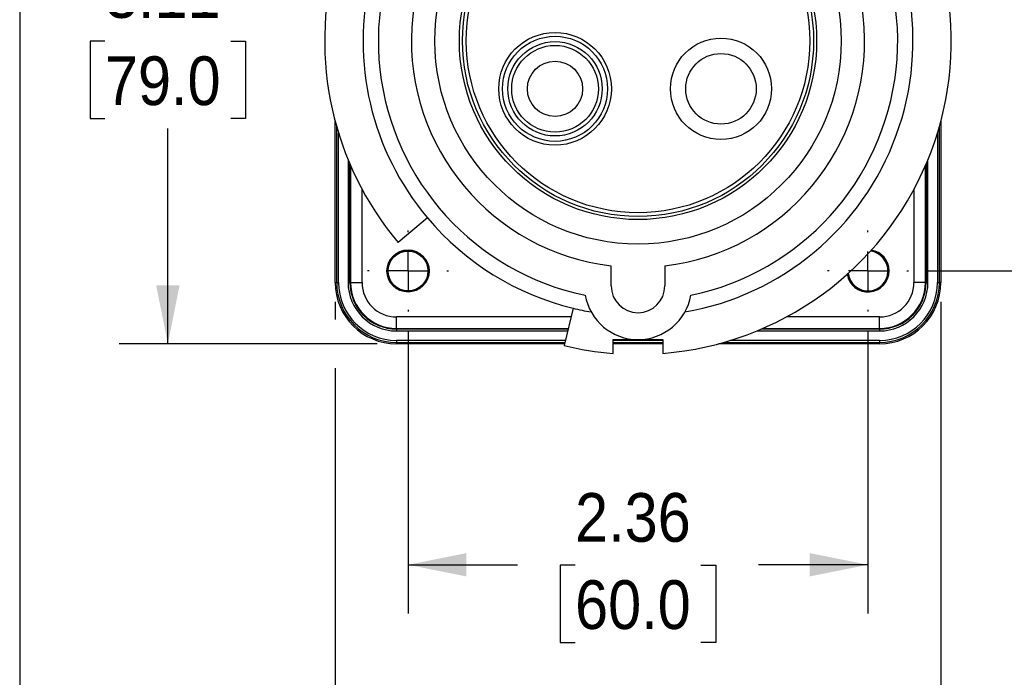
# Model space of a CAD drawing. Header units: inches. Extents: x 0 to 22, y 0 to 17.
# Tile 2 of 20: x 0 to 5.1, y 6.4 to 9.8. Entities that reach past the tile are written whole.
import ezdxf

# ---------------------------------------------------------------- set-up
doc = ezdxf.new("R2010")
doc.units = ezdxf.units.IN
doc.header["$LTSCALE"] = 2
doc.header["$MEASUREMENT"] = 0
doc.linetypes.add('SLD-Center', pattern=[0.75, 0.6, -0.05, 0.05, -0.05])
doc.linetypes.add('SLD-Solid', pattern=[0])
doc.layers.add('CENTER', color=40, linetype='SLD-Center')
doc.layers.add('SLD-DEFPOINTS', color=7, linetype='Continuous')
doc.layers.add('DIMENSIONS', color=140, linetype='SLD-Solid', lineweight=25)
doc.styles.add('SLDTEXTSTYLE0', font='GOTHIC.TTF', dxfattribs={"width": 0.913})
doc.dimstyles.new('SLDDIMSTYLE1', dxfattribs={"dimtxt": 0.25, "dimasz": 0.3, "dimexe": 0, "dimexo": 0.0625, "dimgap": 0.0625, "dimtad": 0, "dimtih": 1, "dimtoh": 1, "dimrnd": 1e-09, "dimzin": 12, "dimdsep": 46, "dimtxsty": 'SLDTEXTSTYLE0', "dimsah": 1, "dimcen": 0.09, "dimadec": 0, "dimazin": 3, "dimtfac": 1, "dimtofl": 0, "dimtmove": 0, "dimatfit": 3, "dimfxl": 0, "dimfrac": 2, "dimtolj": 1, "dimtzin": 12, "dimarcsym": 0})

# ---------------------------------------------------------------- blocks, each defined once
blk = doc.blocks.new('Block2')
at = {"color": 7, "linetype": 'SLD-Solid', "lineweight": 18}
blk.add_line((0.0002, 0.0002), (0.0002, 17.0002), dxfattribs=at)
blk = doc.blocks.new('_D_2')
at = {"layer": 'DIMENSIONS'}
for p, q in [((4.6653, 10.8307), (6.3267, 10.8307)), ((6.0767, 10.8307), (6.0767, 10.0992)), ((5.7534, 9.6477), (5.6772, 9.6477)), ((5.6772, 9.6477), (5.6772, 9.2509)), ((6.3999, 9.6477), (6.4761, 9.6477)), ((6.4761, 9.6477), (6.4761, 9.2509)), ((5.6772, 9.2509), (5.7534, 9.2509)), ((6.4761, 9.2509), (6.3999, 9.2509)), ((6.0767, 8.4685), (6.0767, 9.2001)), ((4.6653, 8.4685), (6.3267, 8.4685))]:
    blk.add_line(p, q, dxfattribs=at)
for points in [[(6.0767, 10.8307), (6.0167, 10.5307), (6.1367, 10.5307)], [(6.0767, 8.4685), (6.1367, 8.7685), (6.0167, 8.7685)]]:
    blk.add_solid(points, dxfattribs=at)
at = {"layer": 'DIMENSIONS', "char_height": 0.25, "attachment_point": 1, "style": 'SLDTEXTSTYLE0'}
for s, insert in [('2.36', (5.7534, 10.0178)), ('60.0', (5.7534, 9.5702))]:
    blk.add_mtext(s, dxfattribs=dict(at, insert=insert))
blk = doc.blocks.new('_D_3')
at = {"layer": 'DIMENSIONS'}
for p, q in [((1.9948, 8.1603), (1.9948, 6.7101)), ((4.357, 8.1603), (4.357, 6.7101)), ((1.9948, 6.9601), (2.5572, 6.9601)), ((2.8527, 6.9581), (2.7765, 6.9581)), ((2.7765, 6.9581), (2.7765, 6.5613)), ((3.4992, 6.9581), (3.5754, 6.9581)), ((3.5754, 6.9581), (3.5754, 6.5613)), ((4.357, 6.9601), (3.7946, 6.9601)), ((2.7765, 6.5613), (2.8527, 6.5613)), ((3.5754, 6.5613), (3.4992, 6.5613))]:
    blk.add_line(p, q, dxfattribs=at)
for points in [[(1.9948, 6.9601), (2.2948, 6.9001), (2.2948, 7.0201)], [(4.357, 6.9601), (4.057, 7.0201), (4.057, 6.9001)]]:
    blk.add_solid(points, dxfattribs=at)
at = {"layer": 'DIMENSIONS', "char_height": 0.25, "attachment_point": 1, "style": 'SLDTEXTSTYLE0'}
for s, insert in [('2.36', (2.8527, 7.3283)), ('60.0', (2.8527, 6.8806))]:
    blk.add_mtext(s, dxfattribs=dict(at, insert=insert))
blk = doc.blocks.new('_D_4')
at = {"layer": 'DIMENSIONS'}
for p, q in [((1.8358, 11.2048), (0.5113, 11.2048)), ((0.7613, 11.2048), (0.7613, 10.0992)), ((0.438, 9.6477), (0.3619, 9.6477)), ((0.3619, 9.6477), (0.3619, 9.2509)), ((1.0846, 9.6477), (1.1607, 9.6477)), ((1.1607, 9.6477), (1.1607, 9.2509)), ((0.3619, 9.2509), (0.438, 9.2509)), ((1.1607, 9.2509), (1.0846, 9.2509)), ((0.7613, 8.0945), (0.7613, 9.2001)), ((1.8358, 8.0945), (0.5113, 8.0945))]:
    blk.add_line(p, q, dxfattribs=at)
for points in [[(0.7613, 11.2048), (0.7013, 10.9048), (0.8213, 10.9048)], [(0.7613, 8.0945), (0.8213, 8.3945), (0.7013, 8.3945)]]:
    blk.add_solid(points, dxfattribs=at)
at = {"layer": 'DIMENSIONS', "char_height": 0.25, "attachment_point": 1, "style": 'SLDTEXTSTYLE0'}
for s, insert in [('3.11', (0.438, 10.0178)), ('79.0', (0.438, 9.5702))]:
    blk.add_mtext(s, dxfattribs=dict(at, insert=insert))
blk = doc.blocks.new('_D_5')
at = {"layer": 'DIMENSIONS'}
for p, q in [((1.6208, 8.3095), (1.6208, 8.2195)), ((4.7311, 8.3095), (4.7311, 5.5908)), ((1.6208, 7.9695), (1.6208, 5.5908)), ((1.6208, 5.8408), (2.5572, 5.8408)), ((2.8527, 5.8388), (2.7765, 5.8388)), ((2.7765, 5.8388), (2.7765, 5.442)), ((3.4992, 5.8388), (3.5754, 5.8388)), ((3.5754, 5.8388), (3.5754, 5.442)), ((4.7311, 5.8408), (3.7946, 5.8408)), ((2.7765, 5.442), (2.8527, 5.442)), ((3.5754, 5.442), (3.4992, 5.442))]:
    blk.add_line(p, q, dxfattribs=at)
for points in [[(1.6208, 5.8408), (1.9208, 5.7808), (1.9208, 5.9008)], [(4.7311, 5.8408), (4.4311, 5.9008), (4.4311, 5.7808)]]:
    blk.add_solid(points, dxfattribs=at)
at = {"layer": 'DIMENSIONS', "char_height": 0.25, "attachment_point": 1, "style": 'SLDTEXTSTYLE0'}
for s, insert in [('3.11', (2.8527, 6.209)), ('79.0', (2.8527, 5.7613))]:
    blk.add_mtext(s, dxfattribs=dict(at, insert=insert))
blk = doc.blocks.new('SW_CENTERMARKSYMBOL_1')
at = {"layer": 'CENTER', "color": 0}
for p, q in [((0, 0.2), (0, 0.2083)), ((0, 0), (0, 0.1)), ((-0.2, 0), (-0.2083, 0)), ((0, 0), (-0.1, 0)), ((0, 0), (0, -0.1)), ((0, 0), (0.1, 0)), ((0.2, 0), (0.2083, 0)), ((0, -0.2), (0, -0.2083))]:
    blk.add_line(p, q, dxfattribs=at)
blk = doc.blocks.new('SW_CENTERMARKSYMBOL_2')
at = {"layer": 'CENTER', "color": 0}
for p, q in [((0, 0.2), (0, 0.2083)), ((0, 0), (0, 0.1)), ((-0.2, 0), (-0.2083, 0)), ((0, 0), (-0.1, 0)), ((0, 0), (0, -0.1)), ((0, 0), (0.1, 0)), ((0.2, 0), (0.2083, 0)), ((0, -0.2), (0, -0.2083))]:
    blk.add_line(p, q, dxfattribs=at)

msp = doc.modelspace()

# ---------------------------------------------------------------- linework, layer by layer
at = {"color": 7, "linetype": 'SLD-Solid'}
msp.add_line((0.0002, 17.0002), (0.0002, 0.0002), dxfattribs=at)
for p, q in [((1.6208, 8.4095), (1.6208, 9.2358)), ((1.6281, 9.2092), (1.6281, 8.4095)), ((4.7237, 8.4095), (4.7237, 9.2092)), ((4.7311, 9.2358), (4.7311, 8.4095)), ((1.638, 8.4095), (1.638, 9.176)), ((4.7139, 9.176), (4.7139, 8.4095)), ((1.6867, 9.0398), (1.6867, 8.4095)), ((1.6965, 8.4095), (1.6965, 9.0163)), ((1.6996, 9.0093), (1.6996, 8.4095)), ((4.6523, 8.4095), (4.6523, 9.0093)), ((4.6553, 9.0163), (4.6553, 8.4095)), ((4.6652, 8.4095), (4.6652, 9.0398)), ((1.7586, 8.4095), (1.7586, 8.8875)), ((4.5933, 8.8875), (4.5933, 8.4095)), ((2.0945, 8.7411), (1.9437, 8.6146)), ((3.0381, 8.3918), (3.0381, 8.4944)), ((3.3137, 8.4944), (3.3137, 8.3918)), ((1.6208, 8.4095), (1.6281, 8.4095)), ((1.6281, 8.4095), (1.638, 8.4095)), ((1.6867, 8.4095), (1.6965, 8.4095)), ((1.6965, 8.4095), (1.6996, 8.4095)), ((1.6996, 8.4095), (1.7586, 8.4095)), ((4.6523, 8.4095), (4.5933, 8.4095)), ((4.6553, 8.4095), (4.6523, 8.4095)), ((4.6553, 8.4095), (4.6652, 8.4095)), ((4.7139, 8.4095), (4.7237, 8.4095)), ((4.7311, 8.4095), (4.7237, 8.4095)), ((2.8425, 8.2772), (2.796, 8.0859)), ((1.9358, 8.1733), (1.9358, 8.2323)), ((2.8316, 8.2323), (1.9358, 8.2323)), ((4.4161, 8.2323), (3.9381, 8.2323)), ((4.4161, 8.1733), (4.4161, 8.2323)), ((1.9358, 8.1733), (2.8173, 8.1733)), ((1.9358, 8.1702), (1.9358, 8.1733)), ((1.9358, 8.1702), (1.9358, 8.1604)), ((2.8165, 8.1702), (1.9358, 8.1702)), ((1.9358, 8.1604), (2.8141, 8.1604)), ((3.7857, 8.1604), (4.4161, 8.1604)), ((4.4161, 8.1702), (3.8092, 8.1702)), ((3.8162, 8.1733), (4.4161, 8.1733)), ((4.4161, 8.1702), (4.4161, 8.1733)), ((4.4161, 8.1702), (4.4161, 8.1604)), ((1.9358, 8.1117), (1.9358, 8.1018)), ((2.8023, 8.1117), (1.9358, 8.1117)), ((1.9358, 8.0945), (1.9358, 8.1018)), ((1.9358, 8.1018), (2.7999, 8.1018)), ((2.7981, 8.0945), (1.9358, 8.0945)), ((3.048, 8.0455), (3.048, 8.1162)), ((3.048, 8.1162), (3.1759, 8.1162)), ((3.3039, 8.1117), (3.048, 8.1117)), ((3.048, 8.1018), (3.3039, 8.1018)), ((3.3039, 8.0945), (3.048, 8.0945)), ((3.1759, 8.1162), (3.3039, 8.1162)), ((3.3039, 8.1162), (3.3039, 8.0455)), ((4.4161, 8.0945), (3.5898, 8.0945)), ((3.6164, 8.1018), (4.4161, 8.1018)), ((4.4161, 8.1117), (3.6496, 8.1117)), ((4.4161, 8.1117), (4.4161, 8.1018)), ((4.4161, 8.0945), (4.4161, 8.1018))]:
    msp.add_line(p, q)
for centre, radius in [((3.1759, 9.6496), 1.0433), ((3.1759, 9.6496), 0.9173), ((3.1759, 9.6496), 0.9017), ((3.1759, 9.6496), 0.8821), ((2.7497, 9.4036), 0.2892), ((2.7497, 9.4036), 0.2696), ((3.6021, 9.4036), 0.2598), ((2.7497, 9.4036), 0.2422), ((2.7497, 9.4036), 0.2227), ((3.6021, 9.4036), 0.1811), ((2.7497, 9.4036), 0.1417), ((1.9948, 8.4685), 0.1083), ((1.9948, 8.4685), 0.1067), ((1.9948, 8.4685), 0.1024)]:
    msp.add_circle(centre, radius)
for centre, radius, start, end in [((3.1759, 9.6496), 1.6093, 110.0297, 220.0298), ((3.1759, 9.6496), 1.4124, 112.9697, 220.0339), ((3.1759, 9.6496), 1.3337, 114.4113, 258.2583), ((3.1759, 9.6496), 1.3337, 281.7417, 65.5887), ((3.1759, 9.6496), 1.1634, 276.8023, 263.1977), ((3.1759, 9.6496), 1.6093, 274.5609, 40.0298), ((3.1759, 9.6496), 1.4124, 279.821, 40.0339), ((3.1759, 9.6496), 1.4124, 220.0339, 256.3448), ((4.357, 8.4685), 0.1067, 188.5507, 81.4493), ((4.357, 8.4685), 0.1024, 186.9443, 83.0557), ((4.357, 8.4685), 0.1083, 0, 80.8908), ((4.357, 8.4685), 0.1083, 189.1092, 0), ((1.9358, 8.4095), 0.315, 180, 270), ((1.9358, 8.4095), 0.3076, 180, 270), ((1.9358, 8.4095), 0.2978, 180, 270), ((1.9358, 8.4095), 0.2491, 180, 270), ((1.9358, 8.4095), 0.2392, 180, 270), ((1.9358, 8.4095), 0.2362, 180, 270), ((1.9358, 8.4095), 0.1772, 180, 270), ((4.4161, 8.4095), 0.1772, 270, 0), ((4.4161, 8.4095), 0.2362, 270, 0), ((4.4161, 8.4095), 0.2392, 270, 0), ((4.4161, 8.4095), 0.2491, 270, 0), ((4.4161, 8.4095), 0.2978, 270, 0), ((4.4161, 8.4095), 0.3076, 270, 0), ((4.4161, 8.4095), 0.315, 270, 0), ((3.1759, 8.3918), 0.1378, 180, 0), ((3.1759, 8.3918), 0.2756, 190.0052, 349.9948), ((3.1759, 9.6496), 1.4124, 256.3448, 260.179), ((3.1759, 9.6496), 1.6093, 256.3448, 265.44)]:
    msp.add_arc(centre, radius, start, end)

# ---------------------------------------------------------------- block references
at = {"layer": 'CENTER'}
for name, p in [('SW_CENTERMARKSYMBOL_2', (1.9948, 8.4685)), ('SW_CENTERMARKSYMBOL_1', (4.357, 8.4685))]:
    msp.add_blockref(name, p, dxfattribs=at)
at = {"layer": 'SLD-DEFPOINTS'}
msp.add_blockref('Block2', (0, 0), dxfattribs=at)

# ---------------------------------------------------------------- dimensions: what is measured, and where the dimension line sits
at = {"layer": 'DIMENSIONS'}
for base, p1, p2, picture, middle in [((0.7613, 8.0945), (1.9358, 11.2048), (1.9358, 8.0945), '_D_4', (0.7613, 9.6496)), ((6.0767, 8.4685), (4.5653, 10.8307), (4.5653, 8.4685), '_D_2', (6.0767, 9.6496))]:
    dim = msp.add_linear_dim(base=base, p1=p1, p2=p2, angle=90, dimstyle='SLDDIMSTYLE1', dxfattribs=at)
    dim.commit()
    dim.dimension.update_dxf_attribs({"geometry": picture, "text_midpoint": middle, "dimtype": 160})
for base, p1, p2, picture, middle in [((4.7311, 5.8408), (1.6208, 8.4095), (4.7311, 8.4095), '_D_5', (3.1759, 5.8408)), ((1.9948, 6.9601), (4.357, 8.2603), (1.9948, 8.2603), '_D_3', (3.1759, 6.9601))]:
    dim = msp.add_linear_dim(base=base, p1=p1, p2=p2, dimstyle='SLDDIMSTYLE1', dxfattribs=at)
    dim.commit()
    dim.dimension.update_dxf_attribs({"geometry": picture, "text_midpoint": middle, "dimtype": 160})

doc.saveas('drawing.dxf')
